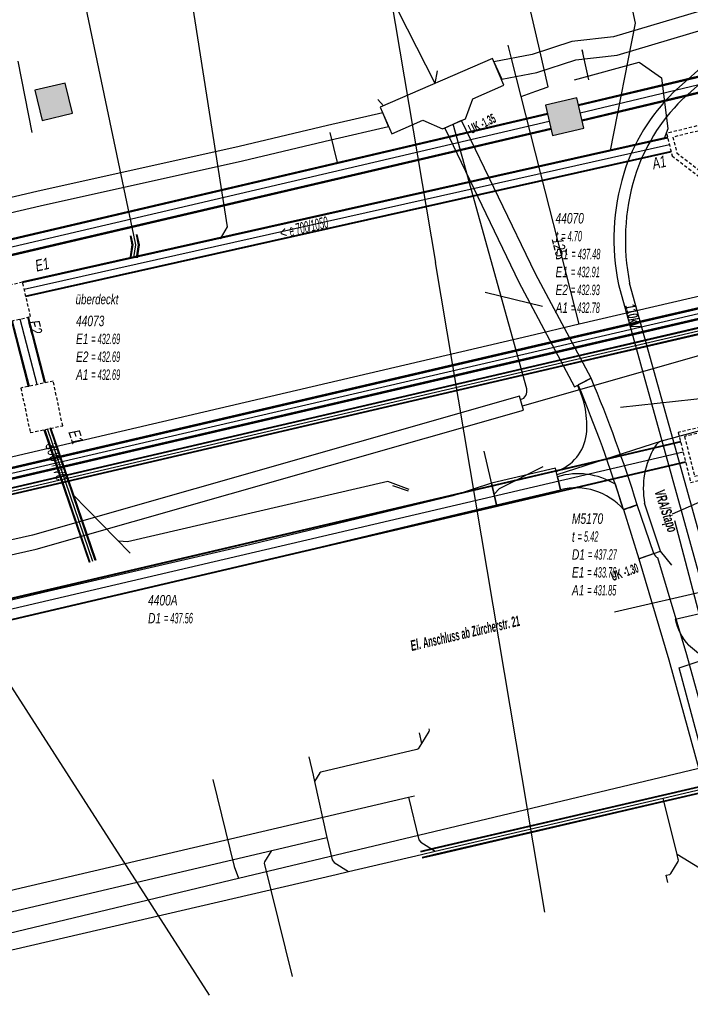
# Model space of a CAD drawing. Header units: metres. Extents: x 2695563 to 2696938, y 1260544 to 1262032.
# Tile 230 of 256: x 2696483 to 2696515, y 1261597 to 1261645. Entities that reach past the tile are written whole.
import ezdxf

# ---------------------------------------------------------------- set-up
doc = ezdxf.new("R2010")
doc.units = ezdxf.units.M
doc.linetypes.add('AUSGEZOGEN', pattern=[0])
doc.linetypes.add('STRICHLINIE2_S3', pattern=[0.25, 0.15, -0.1])
for name, color, linetype in [('AW_LK_ Haltung Text', 7, 'AUSGEZOGEN'), ('AW_LK_Ein-Auslauftext', 24, 'AUSGEZOGEN'), ('AW_LK_Haltung', 24, 'AUSGEZOGEN'), ('AW_LK_Normschacht Text', 24, 'AUSGEZOGEN'), ('AW_LK_Schacht Detaillinie', 24, 'AUSGEZOGEN'), ('AW_LK_Schacht Detailpolygon', 24, 'AUSGEZOGEN'), ('EW_Hoehenpunkt_Text', 7, 'AUSGEZOGEN'), ('EW_LK_Bauwerk_FL_Linie_Punkt', 1, 'AUSGEZOGEN'), ('EW_LK_Freitext_Text', 1, 'AUSGEZOGEN'), ('EW_LK_Trasseabs', 1, 'AUSGEZOGEN'), ('EW_LK_Trasseabs_Text', 1, 'AUSGEZOGEN'), ('EW_LK_Trasserand', 1, 'AUSGEZOGEN'), ('FM_LK_SW_BAUWERK', 94, 'AUSGEZOGEN'), ('FM_LK_SW_TRASSEKANTE', 94, 'AUSGEZOGEN'), ('GA_LK_Leitung', 32, 'AUSGEZOGEN'), ('TV_LK_LEITUNG', 92, 'AUSGEZOGEN'), ('WA_LK_Leitung', 171, 'AUSGEZOGEN'), ('WA_LK_Leitung_Text', 171, 'AUSGEZOGEN')]:
    doc.layers.add(name, color=color, linetype=linetype)
doc.styles.add('ARIAL', font='arial.ttf')
doc.styles.add('ARIALNARROW', font='ARIALN.TTF')
pattern_1 = [(0, (2708005, 1273150), (6075, 6075), [6075, -6075]), (90, (2708005, 1273150), (-6075, 6075), [6075, -6075])]

# ---------------------------------------------------------------- blocks, each defined once
blk = doc.blocks.new('COMPLEXOBJECT_1629')
at = {"layer": 'EW_LK_Trasserand', "color": 1, "linetype": 'AUSGEZOGEN', "transparency": 33554687}
for p, q in [((6507.841, 11622.994), (6507.986, 11622.37)), ((6511.017, 11621.413), (6510.627, 11622.63))]:
    blk.add_line(p, q, dxfattribs=at)
for centre, radius, start, end in [((6508.828, 11619.705), 3.434, 58.4054, 106.7071), ((6508.719, 11619.412), 3.047, 41.0445, 103.9098)]:
    blk.add_arc(centre, radius, start, end, dxfattribs=at)
blk = doc.blocks.new('COMPLEXOBJECT_1656')
at = {"layer": 'EW_LK_Trasserand', "color": 1, "linetype": 'AUSGEZOGEN', "transparency": 33554687}
blk.add_line((6509.455, 11627.751), (6508.835, 11627.42), dxfattribs=at)
for centre, radius, start, end in [((6448.059, 11601.955), 66.595, 17.19906, 22.78976), ((6447.555, 11601.767), 66.433, 17.19706, 22.71558), ((6509.028, 11627.911), 6.801, 287.012, 292.9123)]:
    blk.add_arc(centre, radius, start, end, dxfattribs=at)
blk = doc.blocks.new('COMPLEXOBJECT_1687')
at = {"layer": 'EW_LK_Trasserand', "color": 1, "linetype": 'AUSGEZOGEN', "transparency": 33554687}
for points in [[(6512.491, 11619.297), (6511.755, 11619.043), (6513.211, 11614.169), (6515.785, 11604.825), (6518.175, 11595.099), (6520.246, 11587.254), (6521.119, 11587.47)], [(6521.119, 11587.47), (6519.047, 11595.321), (6516.657, 11605.051), (6514.077, 11614.417), (6512.683, 11619.082)]]:
    blk.add_lwpolyline(points, dxfattribs=at)
blk.add_arc((6512.762, 11619.346), 0.276, 190.2314, 253.2998, dxfattribs=at)
blk = doc.blocks.new('COMPLEXOBJECT_1817')
at = {"layer": 'EW_LK_Trasserand', "color": 1, "linetype": 'AUSGEZOGEN', "transparency": 33554687}
for p, q in [((6516.863, 11644.607), (6513.42, 11641.514)), ((6513.84, 11641.165), (6517.193, 11644.177)), ((6510.774, 11632.262), (6514.946, 11617.251)), ((6515.459, 11617.424), (6511.317, 11632.323)), ((6516.972, 11612.127), (6517.404, 11612.451))]:
    blk.add_line(p, q, dxfattribs=at)
for centre, radius, start, end in [((6524.5, 11637.476), 10.449, 112.5823, 136.9657), ((6519.574, 11646.626), 1.041, 359.4143, 28.6052), ((6525.004, 11636.834), 10.721, 114.1673, 136.7685), ((6520.057, 11634.766), 9.465, 134.523, 162.5373), ((6520.174, 11634.728), 9.031, 134.5415, 162.5135), ((6521.489, 11634.431), 10.932, 163.1148, 191.4428), ((6521.581, 11634.399), 10.472, 163.1078, 191.4343), ((6532.271, 11621.139), 17.756, 192.6474, 210.4997), ((6532.564, 11621.247), 17.527, 192.599, 210.1231)]:
    blk.add_arc(centre, radius, start, end, dxfattribs=at)
blk = doc.blocks.new('COMPLEXOBJECT_1918')
at = {"layer": 'EW_LK_Trasseabs', "color": 1, "linetype": 'AUSGEZOGEN', "transparency": 33554687}
blk.add_line((6512.8, 11619.406), (6512.036, 11621.724), dxfattribs=at)
blk.add_arc((6515.887, 11622.425), 3.914, 149.1932, 190.3201, dxfattribs=at)
blk = doc.blocks.new('COMPLEXOBJECT_2018')
at = {"layer": 'EW_LK_Trasseabs', "color": 1, "linetype": 'AUSGEZOGEN', "transparency": 33554687}
for centre, radius, start, end in [((6504.891, 11625.47), 4.362, 354.3237, 26.2945), ((6507.073, 11625.308), 2.175, 288.9559, 352.8853)]:
    blk.add_arc(centre, radius, start, end, dxfattribs=at)
blk = doc.blocks.new('COMPLEXOBJECT_2056')
at = {"layer": 'EW_LK_Trasseabs', "color": 1, "linetype": 'AUSGEZOGEN', "transparency": 33554687}
blk.add_line((6506.35, 11627.231), (6502.799, 11639.987), dxfattribs=at)
blk.add_arc((6505.941, 11627.118), 0.424, 285.9596, 15.4086, dxfattribs=at)
blk = doc.blocks.new('COMPLEXOBJECT_2057')
at = {"layer": 'EW_LK_Trasseabs', "color": 1, "linetype": 'AUSGEZOGEN', "transparency": 33554687}
blk.add_line((6506.144, 11626.416), (6519.931, 11630.335), dxfattribs=at)
blk = doc.blocks.new('COMPLEXOBJECT_2681')
at = {"layer": 'EW_LK_Trasseabs', "color": 1, "linetype": 'AUSGEZOGEN', "transparency": 33554687}
blk.add_line((6517.212, 11612.307), (6514.154, 11614.87), dxfattribs=at)
blk.add_arc((6516.423, 11616.834), 3.001, 193.51, 220.8833, dxfattribs=at)

msp = doc.modelspace()

# ---------------------------------------------------------------- hatches: boundary and pattern name
at = {"layer": 'EW_LK_Bauwerk_FL_Linie_Punkt', "lineweight": 18, "transparency": 33554687}
h = msp.add_hatch(dxfattribs=at)
h.set_pattern_fill('MUSTER', color=1, scale=4050, style=0, pattern_type=2)
h.set_pattern_definition([(0, (2703955, 1269100), (4050, 4050), [4050, -4050]), (90, (2703955, 1269100), (-4050, 4050), [4050, -4050])])
h.paths.add_polyline_path([(2696500.811, 1261639.331), (2696502.316, 1261639.984), (2696503.257, 1261639.575), (2696504.374, 1261640.059), (2696504.717, 1261641.026), (2696506.223, 1261641.68), (2696505.666, 1261642.964), (2696500.253, 1261640.615)], flags=0)
at = {"layer": 'EW_LK_Trasserand', "lineweight": 18, "transparency": 33554687}
h = msp.add_hatch(dxfattribs=at)
h.set_pattern_fill('MUSTER', color=1, scale=6075, style=0, pattern_type=2)
h.set_pattern_definition(pattern_1)
h.paths.add_polyline_path([(2696521.458, 1261646.934), (2696521.326, 1261646.878), (2696521.195, 1261646.82), (2696521.064, 1261646.761), (2696520.935, 1261646.699), (2696520.806, 1261646.636), (2696520.678, 1261646.571), (2696520.551, 1261646.505), (2696520.425, 1261646.436), (2696520.3, 1261646.366), (2696520.175, 1261646.294), (2696520.052, 1261646.221), (2696519.93, 1261646.145), (2696519.809, 1261646.068), (2696519.689, 1261645.99), (2696519.57, 1261645.91), (2696519.452, 1261645.828), (2696519.336, 1261645.745), (2696519.22, 1261645.66), (2696519.106, 1261645.573), (2696518.993, 1261645.485), (2696518.881, 1261645.395), (2696518.77, 1261645.304), (2696518.661, 1261645.211), (2696518.552, 1261645.117), (2696518.446, 1261645.021), (2696518.34, 1261644.924), (2696518.236, 1261644.825), (2696518.133, 1261644.725), (2696518.032, 1261644.624), (2696517.932, 1261644.521), (2696517.833, 1261644.417), (2696514.39, 1261641.324), (2696514.284, 1261641.218), (2696514.18, 1261641.111), (2696514.078, 1261641.003), (2696513.978, 1261640.892), (2696513.879, 1261640.78), (2696513.782, 1261640.667), (2696513.687, 1261640.552), (2696513.594, 1261640.435), (2696513.502, 1261640.317), (2696513.412, 1261640.198), (2696513.325, 1261640.077), (2696513.239, 1261639.955), (2696513.155, 1261639.831), (2696513.073, 1261639.707), (2696512.993, 1261639.58), (2696512.915, 1261639.453), (2696512.839, 1261639.325), (2696512.765, 1261639.195), (2696512.694, 1261639.064), (2696512.624, 1261638.932), (2696512.556, 1261638.799), (2696512.491, 1261638.665), (2696512.427, 1261638.53), (2696512.366, 1261638.394), (2696512.307, 1261638.256), (2696512.25, 1261638.118), (2696512.195, 1261637.98), (2696512.142, 1261637.84), (2696512.092, 1261637.699), (2696512.044, 1261637.558), (2696511.998, 1261637.416), (2696511.949, 1261637.249), (2696511.902, 1261637.081), (2696511.858, 1261636.912), (2696511.817, 1261636.743), (2696511.778, 1261636.573), (2696511.742, 1261636.402), (2696511.709, 1261636.231), (2696511.679, 1261636.059), (2696511.651, 1261635.887), (2696511.626, 1261635.714), (2696511.604, 1261635.541), (2696511.585, 1261635.368), (2696511.568, 1261635.195), (2696511.555, 1261635.021), (2696511.544, 1261634.847), (2696511.535, 1261634.673), (2696511.53, 1261634.498), (2696511.527, 1261634.324), (2696511.527, 1261634.15), (2696511.53, 1261633.975), (2696511.536, 1261633.801), (2696511.544, 1261633.627), (2696511.555, 1261633.453), (2696511.569, 1261633.279), (2696511.586, 1261633.106), (2696511.605, 1261632.932), (2696511.628, 1261632.759), (2696511.653, 1261632.587), (2696511.68, 1261632.415), (2696511.711, 1261632.243), (2696511.744, 1261632.072), (2696515.916, 1261617.061), (2696515.956, 1261616.887), (2696515.998, 1261616.714), (2696516.041, 1261616.54), (2696516.086, 1261616.368), (2696516.133, 1261616.196), (2696516.182, 1261616.024), (2696516.232, 1261615.853), (2696516.284, 1261615.682), (2696516.338, 1261615.512), (2696516.394, 1261615.342), (2696516.451, 1261615.173), (2696516.51, 1261615.005), (2696516.57, 1261614.837), (2696516.632, 1261614.67), (2696516.696, 1261614.503), (2696516.762, 1261614.337), (2696516.829, 1261614.172), (2696516.898, 1261614.007), (2696516.969, 1261613.843), (2696517.041, 1261613.68), (2696517.115, 1261613.518), (2696517.19, 1261613.356), (2696517.268, 1261613.195), (2696517.346, 1261613.035), (2696517.427, 1261612.875), (2696517.509, 1261612.717), (2696517.592, 1261612.559), (2696517.677, 1261612.402), (2696517.764, 1261612.246), (2696517.852, 1261612.091), (2696517.942, 1261611.937), (2696518.374, 1261612.261), (2696518.288, 1261612.411), (2696518.203, 1261612.562), (2696518.12, 1261612.714), (2696518.039, 1261612.866), (2696517.959, 1261613.019), (2696517.88, 1261613.173), (2696517.803, 1261613.328), (2696517.728, 1261613.484), (2696517.654, 1261613.64), (2696517.581, 1261613.797), (2696517.51, 1261613.955), (2696517.441, 1261614.113), (2696517.373, 1261614.272), (2696517.307, 1261614.432), (2696517.243, 1261614.593), (2696517.18, 1261614.754), (2696517.118, 1261614.915), (2696517.059, 1261615.078), (2696517, 1261615.24), (2696516.944, 1261615.404), (2696516.889, 1261615.568), (2696516.835, 1261615.732), (2696516.784, 1261615.897), (2696516.734, 1261616.063), (2696516.685, 1261616.229), (2696516.638, 1261616.395), (2696516.593, 1261616.562), (2696516.55, 1261616.729), (2696516.508, 1261616.897), (2696516.468, 1261617.065), (2696516.429, 1261617.234), (2696512.287, 1261632.133), (2696512.255, 1261632.297), (2696512.226, 1261632.461), (2696512.199, 1261632.626), (2696512.176, 1261632.792), (2696512.154, 1261632.957), (2696512.136, 1261633.123), (2696512.12, 1261633.289), (2696512.106, 1261633.456), (2696512.096, 1261633.623), (2696512.088, 1261633.789), (2696512.082, 1261633.956), (2696512.08, 1261634.123), (2696512.079, 1261634.29), (2696512.082, 1261634.457), (2696512.087, 1261634.624), (2696512.095, 1261634.791), (2696512.106, 1261634.958), (2696512.119, 1261635.124), (2696512.135, 1261635.29), (2696512.154, 1261635.456), (2696512.175, 1261635.622), (2696512.199, 1261635.787), (2696512.225, 1261635.952), (2696512.254, 1261636.117), (2696512.286, 1261636.281), (2696512.32, 1261636.444), (2696512.357, 1261636.607), (2696512.397, 1261636.769), (2696512.439, 1261636.931), (2696512.484, 1261637.092), (2696512.531, 1261637.252), (2696512.575, 1261637.387), (2696512.621, 1261637.522), (2696512.669, 1261637.656), (2696512.719, 1261637.789), (2696512.771, 1261637.921), (2696512.825, 1261638.053), (2696512.882, 1261638.183), (2696512.94, 1261638.313), (2696513.001, 1261638.442), (2696513.063, 1261638.569), (2696513.128, 1261638.696), (2696513.194, 1261638.822), (2696513.263, 1261638.946), (2696513.333, 1261639.07), (2696513.405, 1261639.192), (2696513.48, 1261639.314), (2696513.556, 1261639.434), (2696513.634, 1261639.553), (2696513.714, 1261639.67), (2696513.795, 1261639.787), (2696513.879, 1261639.902), (2696513.964, 1261640.016), (2696514.051, 1261640.128), (2696514.14, 1261640.239), (2696514.231, 1261640.349), (2696514.323, 1261640.457), (2696514.417, 1261640.563), (2696514.513, 1261640.669), (2696514.61, 1261640.772), (2696514.709, 1261640.874), (2696514.81, 1261640.975), (2696518.163, 1261643.987), (2696518.257, 1261644.086), (2696518.352, 1261644.183), (2696518.449, 1261644.28), (2696518.547, 1261644.375), (2696518.646, 1261644.469), (2696518.746, 1261644.561), (2696518.847, 1261644.653), (2696518.95, 1261644.743), (2696519.053, 1261644.831), (2696519.158, 1261644.919), (2696519.264, 1261645.005), (2696519.371, 1261645.09), (2696519.479, 1261645.173), (2696519.588, 1261645.255), (2696519.698, 1261645.336), (2696519.809, 1261645.415), (2696519.921, 1261645.492), (2696520.034, 1261645.569), (2696520.148, 1261645.644), (2696520.263, 1261645.717), (2696520.379, 1261645.789), (2696520.496, 1261645.859), (2696520.614, 1261645.928), (2696520.732, 1261645.996), (2696520.852, 1261646.062), (2696520.972, 1261646.126), (2696521.093, 1261646.189), (2696521.215, 1261646.25), (2696521.338, 1261646.31), (2696521.461, 1261646.368), (2696521.585, 1261646.425), (2696521.585, 1261646.442), (2696521.585, 1261646.459), (2696521.584, 1261646.476), (2696521.583, 1261646.493), (2696521.582, 1261646.51), (2696521.581, 1261646.528), (2696521.579, 1261646.545), (2696521.577, 1261646.562), (2696521.575, 1261646.579), (2696521.573, 1261646.595), (2696521.57, 1261646.612), (2696521.567, 1261646.629), (2696521.564, 1261646.646), (2696521.56, 1261646.663), (2696521.556, 1261646.679), (2696521.552, 1261646.696), (2696521.548, 1261646.712), (2696521.543, 1261646.729), (2696521.538, 1261646.745), (2696521.533, 1261646.762), (2696521.527, 1261646.778), (2696521.521, 1261646.794), (2696521.515, 1261646.81), (2696521.509, 1261646.826), (2696521.503, 1261646.842), (2696521.496, 1261646.857), (2696521.489, 1261646.873), (2696521.481, 1261646.888), (2696521.474, 1261646.904), (2696521.466, 1261646.919)], flags=0)
h = msp.add_hatch(dxfattribs=at)
h.set_pattern_fill('MUSTER', color=1, scale=6075, style=0, pattern_type=2)
h.set_pattern_definition(pattern_1)
h.paths.add_polyline_path([(2696515.939, 1261644.39), (2696515.665, 1261645.248), (2696511.507, 1261644.01), (2696509.501, 1261643.78), (2696507.58, 1261643.161), (2696505.739, 1261642.8), (2696506.115, 1261641.963), (2696507.803, 1261642.288), (2696509.692, 1261642.896), (2696511.689, 1261643.125)], flags=0)
h = msp.add_hatch(dxfattribs=at)
h.set_pattern_fill('MUSTER', color=1, scale=6075, style=0, pattern_type=2)
h.set_pattern_definition(pattern_1)
h.paths.add_polyline_path([(2696500.372, 1261640.342), (2696497.712, 1261639.731), (2696493.447, 1261638.716), (2696483.686, 1261636.544), (2696473.923, 1261634.269), (2696466.7, 1261632.585), (2696464.206, 1261632.004), (2696456.833, 1261630.286), (2696452.841, 1261629.355), (2696451.055, 1261628.939), (2696451.214, 1261628.257), (2696453.006, 1261628.675), (2696456.981, 1261629.601), (2696464.366, 1261631.322), (2696467.085, 1261631.956), (2696474.128, 1261633.598), (2696483.842, 1261635.861), (2696493.604, 1261638.034), (2696497.871, 1261639.049), (2696500.655, 1261639.689)], flags=0)
h = msp.add_hatch(dxfattribs=at)
h.set_pattern_fill('MUSTER', color=1, scale=6075, style=0, pattern_type=2)
h.set_pattern_definition(pattern_1)
h.paths.add_polyline_path([(2696510.425, 1261627.561), (2696507.747, 1261632.589), (2696504.181, 1261639.978), (2696503.364, 1261639.602), (2696506.944, 1261632.182), (2696509.631, 1261627.138)], flags=0)
h = msp.add_hatch(dxfattribs=at)
h.set_pattern_fill('MUSTER', color=1, scale=6075, style=0, pattern_type=2)
h.set_pattern_definition(pattern_1)
h.paths.add_polyline_path([(2696512.646, 1261621.457), (2696512.584, 1261621.657), (2696512.521, 1261621.857), (2696512.457, 1261622.057), (2696512.393, 1261622.256), (2696512.328, 1261622.456), (2696512.263, 1261622.655), (2696512.197, 1261622.854), (2696512.13, 1261623.053), (2696512.063, 1261623.251), (2696511.995, 1261623.449), (2696511.926, 1261623.647), (2696511.857, 1261623.845), (2696511.787, 1261624.043), (2696511.717, 1261624.24), (2696511.646, 1261624.438), (2696511.574, 1261624.635), (2696511.502, 1261624.831), (2696511.429, 1261625.028), (2696511.355, 1261625.224), (2696511.281, 1261625.42), (2696511.206, 1261625.616), (2696511.131, 1261625.812), (2696511.055, 1261626.007), (2696510.978, 1261626.202), (2696510.901, 1261626.397), (2696510.823, 1261626.592), (2696510.745, 1261626.786), (2696510.666, 1261626.98), (2696510.586, 1261627.174), (2696510.506, 1261627.368), (2696510.425, 1261627.561), (2696509.805, 1261627.23), (2696509.884, 1261627.039), (2696509.963, 1261626.849), (2696510.041, 1261626.658), (2696510.119, 1261626.466), (2696510.196, 1261626.275), (2696510.273, 1261626.083), (2696510.348, 1261625.891), (2696510.424, 1261625.699), (2696510.498, 1261625.507), (2696510.572, 1261625.314), (2696510.646, 1261625.121), (2696510.719, 1261624.928), (2696510.791, 1261624.735), (2696510.863, 1261624.541), (2696510.934, 1261624.347), (2696511.004, 1261624.153), (2696511.074, 1261623.959), (2696511.143, 1261623.765), (2696511.212, 1261623.57), (2696511.28, 1261623.375), (2696511.347, 1261623.18), (2696511.414, 1261622.985), (2696511.48, 1261622.789), (2696511.546, 1261622.593), (2696511.611, 1261622.398), (2696511.675, 1261622.201), (2696511.739, 1261622.005), (2696511.802, 1261621.809), (2696511.865, 1261621.612), (2696511.927, 1261621.415), (2696511.988, 1261621.218), (2696512.01, 1261621.225), (2696512.031, 1261621.231), (2696512.053, 1261621.238), (2696512.074, 1261621.245), (2696512.096, 1261621.252), (2696512.117, 1261621.259), (2696512.139, 1261621.266), (2696512.16, 1261621.273), (2696512.182, 1261621.28), (2696512.203, 1261621.288), (2696512.224, 1261621.295), (2696512.246, 1261621.302), (2696512.267, 1261621.31), (2696512.288, 1261621.318), (2696512.309, 1261621.325), (2696512.331, 1261621.333), (2696512.352, 1261621.341), (2696512.373, 1261621.349), (2696512.394, 1261621.356), (2696512.415, 1261621.364), (2696512.436, 1261621.373), (2696512.458, 1261621.381), (2696512.479, 1261621.389), (2696512.5, 1261621.397), (2696512.521, 1261621.405), (2696512.542, 1261621.414), (2696512.563, 1261621.422), (2696512.583, 1261621.431), (2696512.604, 1261621.44), (2696512.625, 1261621.448)], flags=0)
h = msp.add_hatch(dxfattribs=at)
h.set_pattern_fill('MUSTER', color=1, scale=6075, style=0, pattern_type=2)
h.set_pattern_definition(pattern_1)
h.paths.add_polyline_path([(2696473.231, 1261616.967), (2696483.652, 1261619.307), (2696507.172, 1261626.014), (2696506.98, 1261626.687), (2696483.479, 1261619.986), (2696473.078, 1261617.65)], flags=0)
h = msp.add_hatch(dxfattribs=at)
h.set_pattern_fill('MUSTER', color=1, scale=6075, style=0, pattern_type=2)
h.set_pattern_definition(pattern_1)
h.paths.add_polyline_path([(2696505.865, 1261621.454), (2696508.956, 1261622.18), (2696508.712, 1261623.222), (2696505.621, 1261622.496)], flags=0)
h = msp.add_hatch(dxfattribs=at)
h.set_pattern_fill('MUSTER', color=1, scale=6075, style=0, pattern_type=2)
h.set_pattern_definition(pattern_1)
h.paths.add_polyline_path([(2696511.597, 1261622.44), (2696511.517, 1261622.488), (2696511.435, 1261622.533), (2696511.353, 1261622.577), (2696511.269, 1261622.618), (2696511.184, 1261622.657), (2696511.098, 1261622.693), (2696511.011, 1261622.728), (2696510.923, 1261622.759), (2696510.835, 1261622.789), (2696510.745, 1261622.816), (2696510.655, 1261622.84), (2696510.564, 1261622.862), (2696510.473, 1261622.882), (2696510.381, 1261622.899), (2696510.289, 1261622.914), (2696510.197, 1261622.926), (2696510.104, 1261622.935), (2696510.011, 1261622.942), (2696509.917, 1261622.947), (2696509.824, 1261622.949), (2696509.731, 1261622.948), (2696509.637, 1261622.945), (2696509.544, 1261622.94), (2696509.451, 1261622.931), (2696509.358, 1261622.921), (2696509.266, 1261622.907), (2696509.174, 1261622.892), (2696509.082, 1261622.874), (2696508.991, 1261622.853), (2696508.901, 1261622.83), (2696508.811, 1261622.804), (2696508.956, 1261622.18), (2696509.061, 1261622.204), (2696509.167, 1261622.224), (2696509.274, 1261622.241), (2696509.381, 1261622.254), (2696509.488, 1261622.263), (2696509.596, 1261622.268), (2696509.704, 1261622.269), (2696509.812, 1261622.267), (2696509.919, 1261622.261), (2696510.027, 1261622.251), (2696510.134, 1261622.237), (2696510.24, 1261622.219), (2696510.346, 1261622.198), (2696510.451, 1261622.173), (2696510.555, 1261622.144), (2696510.657, 1261622.111), (2696510.759, 1261622.075), (2696510.859, 1261622.036), (2696510.958, 1261621.992), (2696511.055, 1261621.946), (2696511.151, 1261621.896), (2696511.245, 1261621.842), (2696511.336, 1261621.785), (2696511.426, 1261621.726), (2696511.514, 1261621.662), (2696511.599, 1261621.596), (2696511.682, 1261621.527), (2696511.762, 1261621.455), (2696511.84, 1261621.381), (2696511.915, 1261621.303), (2696511.987, 1261621.223)], flags=0)
h = msp.add_hatch(dxfattribs=at)
h.set_pattern_fill('MUSTER', color=1, scale=6075, style=0, pattern_type=2)
h.set_pattern_definition(pattern_1)
h.paths.add_polyline_path([(2696505.621, 1261622.496), (2696503.751, 1261621.883), (2696494.03, 1261619.541), (2696484.289, 1261617.283), (2696474.558, 1261614.975), (2696474.764, 1261614.099), (2696484.494, 1261616.406), (2696494.237, 1261618.665), (2696503.959, 1261621.007), (2696505.865, 1261621.454)], flags=0)
h = msp.add_hatch(dxfattribs=at)
h.set_pattern_fill('MUSTER', color=1, scale=6075, style=0, pattern_type=2)
h.set_pattern_definition(pattern_1)
h.paths.add_polyline_path([(2696513.445, 1261619.103), (2696512.648, 1261621.452), (2696511.987, 1261621.223), (2696512.725, 1261618.853)], flags=0)
h = msp.add_hatch(dxfattribs=at)
h.set_pattern_fill('MUSTER', color=1, scale=6075, style=0, pattern_type=2)
h.set_pattern_definition(pattern_1)
h.paths.add_polyline_path([(2696522.089, 1261587.28), (2696520.017, 1261595.131), (2696517.627, 1261604.861), (2696515.047, 1261614.227), (2696513.653, 1261618.892), (2696513.644, 1261618.895), (2696513.634, 1261618.898), (2696513.625, 1261618.902), (2696513.616, 1261618.906), (2696513.608, 1261618.91), (2696513.599, 1261618.915), (2696513.591, 1261618.92), (2696513.582, 1261618.925), (2696513.574, 1261618.93), (2696513.566, 1261618.936), (2696513.558, 1261618.942), (2696513.551, 1261618.948), (2696513.544, 1261618.955), (2696513.537, 1261618.962), (2696513.53, 1261618.969), (2696513.523, 1261618.976), (2696513.517, 1261618.984), (2696513.511, 1261618.991), (2696513.505, 1261618.999), (2696513.5, 1261619.007), (2696513.495, 1261619.016), (2696513.49, 1261619.024), (2696513.486, 1261619.033), (2696513.481, 1261619.042), (2696513.477, 1261619.051), (2696513.474, 1261619.06), (2696513.471, 1261619.069), (2696513.468, 1261619.078), (2696513.465, 1261619.088), (2696513.463, 1261619.097), (2696513.461, 1261619.107), (2696512.725, 1261618.853), (2696514.181, 1261613.979), (2696516.755, 1261604.635), (2696519.145, 1261594.909), (2696521.216, 1261587.064)], flags=0)
at = {"layer": 'FM_LK_SW_BAUWERK', "transparency": 33554687}
for points in [[(2696483.944, 1261639.97), (2696485.402, 1261640.32), (2696485.051, 1261641.779), (2696483.593, 1261641.428)], [(2696510.076, 1261639.601), (2696509.733, 1261641.072), (2696508.223, 1261640.719), (2696508.566, 1261639.249)]]:
    msp.add_hatch(color=7, dxfattribs=at).paths.add_polyline_path(points)

# ---------------------------------------------------------------- linework, layer by layer
at = {"layer": 'AW_LK_Haltung', "color": 24, "linetype": 'AUSGEZOGEN', "transparency": 33554687}
for p, q in [((2696512.56, 1261644.66), (2696511.339, 1261638.533)), ((2696483.47, 1261639.4), (2696482.79, 1261642.84)), ((2696511.85, 1261626.16), (2696516.26, 1261626.64)), ((2696501.626, 1261622.112), (2696500.867, 1261622.368)), ((2696514.358, 1261621.019), (2696516.932, 1261622.14)), ((2696488.197, 1261619.124), (2696485.425, 1261621.944)), ((2696515.939, 1261615.041), (2696514.469, 1261620.672)), ((2696511.552, 1261616.296), (2696517.88, 1261617.741)), ((2696493.424, 1261603.453), (2696521.983, 1261610.278)), ((2696502.126, 1261610.464), (2696502.24, 1261609.951)), ((2696496.816, 1261609.3), (2696497.012, 1261608.414)), ((2696471.221, 1261597.377), (2696498.13, 1261603.641))]:
    msp.add_line(p, q, dxfattribs=at)
at = {"layer": 'AW_LK_Haltung', "linetype": 'AUSGEZOGEN', "transparency": 33554687}
for p, q in [((2696514.123, 1261639.167), (2696482.994, 1261632.194)), ((2696514.127, 1261639.148), (2696482.998, 1261632.175)), ((2696514.132, 1261639.128), (2696483.003, 1261632.155)), ((2696514.276, 1261638.484), (2696483.147, 1261631.511)), ((2696514.281, 1261638.464), (2696483.152, 1261631.491)), ((2696514.285, 1261638.445), (2696483.156, 1261631.472)), ((2696488.479, 1261634.474), (2696488.581, 1261633.986)), ((2696488.499, 1261634.478), (2696488.601, 1261633.987)), ((2696488.518, 1261634.482), (2696488.622, 1261633.987)), ((2696488.186, 1261634.412), (2696488.276, 1261633.979)), ((2696488.276, 1261633.979), (2696488.186, 1261633.405)), ((2696488.205, 1261634.416), (2696488.297, 1261633.979)), ((2696488.297, 1261633.979), (2696488.206, 1261633.402)), ((2696488.225, 1261634.42), (2696488.317, 1261633.98)), ((2696488.317, 1261633.98), (2696488.225, 1261633.399)), ((2696488.581, 1261633.986), (2696488.483, 1261633.359)), ((2696488.601, 1261633.987), (2696488.502, 1261633.356)), ((2696488.622, 1261633.987), (2696488.522, 1261633.353)), ((2696483.292, 1261627.142), (2696482.477, 1261630.294)), ((2696483.312, 1261627.147), (2696482.497, 1261630.299)), ((2696483.332, 1261627.152), (2696482.517, 1261630.304)), ((2696484.066, 1261627.342), (2696483.251, 1261630.494)), ((2696484.086, 1261627.347), (2696483.271, 1261630.499)), ((2696484.106, 1261627.352), (2696483.291, 1261630.504)), ((2696486.227, 1261618.665), (2696484.05, 1261625.051)), ((2696486.246, 1261618.672), (2696484.069, 1261625.058)), ((2696486.265, 1261618.678), (2696484.088, 1261625.064)), ((2696486.511, 1261618.762), (2696484.334, 1261625.148)), ((2696486.53, 1261618.768), (2696484.353, 1261625.154)), ((2696486.549, 1261618.775), (2696484.372, 1261625.161)), ((2696514.748, 1261624.502), (2696409.745, 1261599.946)), ((2696514.752, 1261624.483), (2696409.749, 1261599.927)), ((2696514.757, 1261624.463), (2696409.754, 1261599.907)), ((2696514.975, 1261623.529), (2696409.972, 1261598.973)), ((2696514.98, 1261623.509), (2696409.977, 1261598.953)), ((2696514.984, 1261623.49), (2696409.981, 1261598.934)), ((2696513.866, 1261607.477), (2696519.908, 1261608.883)), ((2696513.871, 1261607.458), (2696519.912, 1261608.864)), ((2696513.875, 1261607.439), (2696519.916, 1261608.845)), ((2696513.935, 1261607.185), (2696519.976, 1261608.591)), ((2696513.939, 1261607.166), (2696519.98, 1261608.572)), ((2696513.943, 1261607.147), (2696519.984, 1261608.553)), ((2696502.864, 1261604.917), (2696513.866, 1261607.477)), ((2696502.869, 1261604.898), (2696513.871, 1261607.458)), ((2696502.873, 1261604.879), (2696513.875, 1261607.439)), ((2696502.933, 1261604.625), (2696513.934, 1261607.185)), ((2696502.937, 1261604.606), (2696513.939, 1261607.166)), ((2696502.942, 1261604.587), (2696513.943, 1261607.147)), ((2696502.205, 1261604.763), (2696502.864, 1261604.917)), ((2696502.21, 1261604.744), (2696502.869, 1261604.898)), ((2696502.214, 1261604.725), (2696502.873, 1261604.879)), ((2696502.274, 1261604.471), (2696502.933, 1261604.625)), ((2696502.278, 1261604.452), (2696502.937, 1261604.606)), ((2696502.283, 1261604.433), (2696502.942, 1261604.587))]:
    msp.add_line(p, q, dxfattribs=at)
at = {"layer": 'AW_LK_Haltung', "color": 255, "transparency": 33554687}
for p, q in [((2696514.204, 1261638.806), (2696483.075, 1261631.833)), ((2696488.352, 1261634.447), (2696488.449, 1261633.983)), ((2696488.449, 1261633.983), (2696488.354, 1261633.379)), ((2696483.699, 1261627.247), (2696482.884, 1261630.399)), ((2696486.388, 1261618.72), (2696484.211, 1261625.106)), ((2696514.866, 1261623.996), (2696409.863, 1261599.44)), ((2696513.905, 1261607.312), (2696519.946, 1261608.718)), ((2696502.903, 1261604.752), (2696513.905, 1261607.312)), ((2696502.244, 1261604.598), (2696502.903, 1261604.752))]:
    msp.add_line(p, q, dxfattribs=at)
at = {"layer": 'AW_LK_Haltung', "color": 24, "linetype": 'AUSGEZOGEN', "transparency": 33554687}
for points in [[(2696510.218, 1261654.971), (2696511.44, 1261649.81), (2696512.56, 1261644.66)], [(2696484.112, 1261653.966), (2696484.837, 1261651.225), (2696488.352, 1261634.447)], [(2696492.555, 1261634.268), (2696492.89, 1261634.849), (2696491.017, 1261646.741)], [(2696509.628, 1261641.942), (2696512.739, 1261642.79), (2696513.817, 1261642.023), (2696514.128, 1261639.575), (2696513.958, 1261639.108)], [(2696501.644, 1261622.184), (2696500.629, 1261622.575), (2696488.066, 1261619.665), (2696487.641, 1261619.704)], [(2696502.598, 1261610.653), (2696502.613, 1261610.584), (2696502.602, 1261610.519), (2696502.24, 1261609.951), (2696502.078, 1261609.697), (2696502.026, 1261609.66), (2696497.391, 1261608.569), (2696497.339, 1261608.532), (2696497.077, 1261608.121)], [(2696497.012, 1261608.414), (2696497.077, 1261608.121), (2696497.679, 1261605.42)], [(2696492.178, 1261608.215), (2696493.215, 1261604.021), (2696493.424, 1261603.453)], [(2696501.611, 1261607.36), (2696502.118, 1261605.307), (2696502.207, 1261605.185), (2696502.903, 1261604.752)], [(2696514.627, 1261604.367), (2696514.572, 1261604.591), (2696513.905, 1261607.312)], [(2696480.573, 1261601.393), (2696480.865, 1261601.462), (2696495.021, 1261604.793), (2696497.686, 1261605.422)], [(2696497.679, 1261605.42), (2696497.94, 1261604.338), (2696498.028, 1261604.216), (2696498.729, 1261603.78)], [(2696496.023, 1261598.718), (2696494.674, 1261604.176), (2696494.685, 1261604.251), (2696495.021, 1261604.793)], [(2696498.13, 1261603.641), (2696498.729, 1261603.78), (2696502.244, 1261604.598)], [(2696517.318, 1261595.771), (2696517.675, 1261595.86), (2696516.057, 1261602.408), (2696515.692, 1261603.885), (2696515.653, 1261603.936), (2696514.572, 1261604.591)], [(2696514.134, 1261603.25), (2696514.049, 1261603.594), (2696514.219, 1261603.636), (2696514.272, 1261603.674), (2696514.627, 1261604.264), (2696514.637, 1261604.328), (2696514.627, 1261604.367)], [(2696469.887, 1261597.652), (2696470.4, 1261597.954), (2696493.424, 1261603.453)]]:
    msp.add_lwpolyline(points, dxfattribs=at)
at = {"layer": 'AW_LK_Schacht Detaillinie', "color": 24, "linetype": 'AUSGEZOGEN', "transparency": 33554687}
msp.add_lwpolyline([(2696458.314, 1261597.252), (2696480.107, 1261602.34), (2696501.611, 1261607.36), (2696501.901, 1261607.428)], dxfattribs=at)
at = {"layer": 'AW_LK_Schacht Detailpolygon', "color": 24, "linetype": 'STRICHLINIE2_S3', "transparency": 33554687}
for points in [[(2696514.07, 1261639.354), (2696514.336, 1261638.266), (2696516.046, 1261636.954), (2696517.163, 1261637.227), (2696516.499, 1261639.947), (2696514.07, 1261639.354)], [(2696514.372, 1261639.17), (2696514.558, 1261638.411), (2696516.103, 1261637.225), (2696516.861, 1261637.411), (2696516.315, 1261639.645), (2696514.372, 1261639.17)], [(2696481.538, 1261631.847), (2696481.675, 1261631.158), (2696481.992, 1261631.229), (2696482.214, 1261630.254), (2696483.384, 1261630.52), (2696483.163, 1261631.495), (2696483.004, 1261632.178), (2696481.538, 1261631.847)], [(2696482.917, 1261627.081), (2696483.371, 1261624.929), (2696484.937, 1261625.259), (2696484.482, 1261627.412), (2696482.917, 1261627.081)], [(2696514.627, 1261624.944), (2696515.227, 1261622.531), (2696517.969, 1261623.153), (2696517.413, 1261625.581), (2696514.627, 1261624.944)], [(2696514.935, 1261624.745), (2696515.413, 1261622.835), (2696517.677, 1261623.339), (2696517.226, 1261625.284), (2696514.935, 1261624.745)]]:
    msp.add_lwpolyline(points, close=True, dxfattribs=at)
at = {"layer": 'EW_LK_Bauwerk_FL_Linie_Punkt', "color": 1, "linetype": 'AUSGEZOGEN', "transparency": 33554687}
for p, q in [((2696508.189, 1261601.813), (2696502.92, 1261633.122)), ((2696492.024, 1261597.825), (2696474.94, 1261624.384))]:
    msp.add_line(p, q, dxfattribs=at)
msp.add_lwpolyline([(2696500.811, 1261639.331), (2696502.316, 1261639.984), (2696503.257, 1261639.575), (2696504.374, 1261640.059), (2696504.717, 1261641.026), (2696506.223, 1261641.68), (2696505.666, 1261642.964), (2696500.253, 1261640.615), (2696500.811, 1261639.331)], close=True, dxfattribs=at)
at = {"layer": 'EW_LK_Trasseabs', "color": 1, "linetype": 'AUSGEZOGEN', "transparency": 33554687}
for p, q in [((2696499.598, 1261652.859), (2696502.92, 1261633.122)), ((2696510.318, 1261641.937), (2696510.003, 1261643.384)), ((2696510.046, 1261643.202), (2696510.003, 1261643.384)), ((2696502.899, 1261641.763), (2696503.012, 1261642.375)), ((2696500.407, 1261640.682), (2696500.138, 1261640.984)), ((2696498.194, 1261637.951), (2696497.847, 1261639.403)), ((2696508.082, 1261631.003), (2696505.318, 1261631.689)), ((2696508.784, 1261622.919), (2696513.838, 1261624.539)), ((2696505.747, 1261621.959), (2696505.268, 1261624.03)), ((2696506.011, 1261622.244), (2696508.111, 1261623.301)), ((2696505.747, 1261621.959), (2696506.011, 1261622.244)), ((2696513.131, 1261618.993), (2696513.77, 1261619.216)), ((2696514.315, 1261618.547), (2696513.77, 1261619.216)), ((2696514.475, 1261615.943), (2696527.028, 1261618.858))]:
    msp.add_line(p, q, dxfattribs=at)
for points in [[(2696502.899, 1261641.763), (2696498.458, 1261650.507), (2696498.247, 1261651.122), (2696497.951, 1261652.46)], [(2696513.838, 1261624.539), (2696516.754, 1261625.318), (2696526.332, 1261627.427)]]:
    msp.add_lwpolyline(points, dxfattribs=at)
msp.add_arc((2696514.082, 1261623.912), 0.673, 111.3071, 150.8515, dxfattribs=at)
at = {"layer": 'EW_LK_Trasserand', "color": 1, "linetype": 'AUSGEZOGEN', "transparency": 33554687}
for points in [[(2696515.939, 1261644.39), (2696515.665, 1261645.248), (2696511.507, 1261644.01), (2696509.501, 1261643.78), (2696507.58, 1261643.161), (2696505.739, 1261642.8), (2696506.115, 1261641.963), (2696507.803, 1261642.288), (2696509.692, 1261642.896), (2696511.689, 1261643.125), (2696515.939, 1261644.39)], [(2696500.372, 1261640.342), (2696497.712, 1261639.731), (2696493.447, 1261638.716), (2696483.686, 1261636.544), (2696473.923, 1261634.269), (2696466.7, 1261632.585), (2696464.206, 1261632.004), (2696456.833, 1261630.286), (2696452.841, 1261629.355), (2696451.055, 1261628.939), (2696451.214, 1261628.257), (2696453.006, 1261628.675), (2696456.981, 1261629.601), (2696464.366, 1261631.322), (2696467.085, 1261631.956), (2696474.128, 1261633.598), (2696483.842, 1261635.861), (2696493.604, 1261638.034), (2696497.871, 1261639.049), (2696500.655, 1261639.689), (2696500.372, 1261640.342)], [(2696510.425, 1261627.561), (2696507.747, 1261632.589), (2696504.181, 1261639.978), (2696503.364, 1261639.602), (2696506.944, 1261632.182), (2696509.631, 1261627.138), (2696510.425, 1261627.561)], [(2696473.231, 1261616.967), (2696483.652, 1261619.307), (2696507.172, 1261626.014), (2696506.98, 1261626.687), (2696483.479, 1261619.986), (2696473.078, 1261617.65), (2696473.231, 1261616.967)], [(2696505.865, 1261621.454), (2696508.956, 1261622.18), (2696508.712, 1261623.222), (2696505.621, 1261622.496), (2696505.865, 1261621.454)], [(2696505.621, 1261622.496), (2696503.751, 1261621.883), (2696494.03, 1261619.541), (2696484.289, 1261617.283), (2696474.558, 1261614.975), (2696474.764, 1261614.099), (2696484.494, 1261616.406), (2696494.237, 1261618.665), (2696503.959, 1261621.007), (2696505.865, 1261621.454), (2696505.621, 1261622.496)], [(2696513.445, 1261619.103), (2696512.648, 1261621.452), (2696511.987, 1261621.223), (2696512.725, 1261618.853), (2696513.445, 1261619.103)]]:
    msp.add_lwpolyline(points, close=True, dxfattribs=at)
at = {"layer": 'FM_LK_SW_BAUWERK', "color": 94, "transparency": 33554687}
for points in [[(2696483.944, 1261639.97), (2696485.402, 1261640.32), (2696485.051, 1261641.779), (2696483.593, 1261641.428), (2696483.944, 1261639.97)], [(2696510.076, 1261639.601), (2696509.733, 1261641.072), (2696508.223, 1261640.719), (2696508.566, 1261639.249), (2696510.076, 1261639.601)]]:
    msp.add_lwpolyline(points, close=True, dxfattribs=at)
at = {"layer": 'FM_LK_SW_TRASSEKANTE', "linetype": 'AUSGEZOGEN', "transparency": 33554687}
for p, q in [((2696547.784, 1261649.758), (2696509.812, 1261640.725)), ((2696547.79, 1261649.733), (2696509.818, 1261640.7)), ((2696547.796, 1261649.708), (2696509.824, 1261640.675)), ((2696547.958, 1261649.028), (2696509.986, 1261639.995)), ((2696547.964, 1261649.003), (2696509.992, 1261639.97)), ((2696547.97, 1261648.978), (2696509.998, 1261639.945)), ((2696508.317, 1261640.316), (2696420.251, 1261619.743)), ((2696508.323, 1261640.291), (2696420.257, 1261619.718)), ((2696508.328, 1261640.266), (2696420.262, 1261619.693)), ((2696508.488, 1261639.586), (2696420.422, 1261619.013)), ((2696508.493, 1261639.561), (2696420.427, 1261618.988)), ((2696508.499, 1261639.536), (2696420.433, 1261618.963))]:
    msp.add_line(p, q, dxfattribs=at)
at = {"layer": 'FM_LK_SW_TRASSEKANTE', "color": 255, "transparency": 33554687}
for p, q in [((2696547.877, 1261649.368), (2696509.905, 1261640.335)), ((2696508.408, 1261639.926), (2696420.342, 1261619.353))]:
    msp.add_line(p, q, dxfattribs=at)
at = {"layer": 'GA_LK_Leitung', "linetype": 'AUSGEZOGEN', "transparency": 33554687}
for p, q in [((2696525.355, 1261632.268), (2696509.009, 1261628.458)), ((2696525.359, 1261632.25), (2696509.013, 1261628.44)), ((2696525.363, 1261632.232), (2696509.017, 1261628.422)), ((2696525.423, 1261631.976), (2696509.077, 1261628.166)), ((2696525.427, 1261631.958), (2696509.081, 1261628.148)), ((2696525.431, 1261631.94), (2696509.085, 1261628.13)), ((2696509.009, 1261628.458), (2696432.409, 1261610.604)), ((2696509.013, 1261628.44), (2696432.413, 1261610.586)), ((2696509.017, 1261628.422), (2696432.417, 1261610.568)), ((2696509.077, 1261628.166), (2696432.477, 1261610.312)), ((2696509.081, 1261628.148), (2696432.481, 1261610.294)), ((2696509.085, 1261628.13), (2696432.485, 1261610.276))]:
    msp.add_line(p, q, dxfattribs=at)
at = {"layer": 'GA_LK_Leitung', "color": 255, "linetype": 'AUSGEZOGEN', "transparency": 33554687}
for p, q in [((2696525.393, 1261632.104), (2696509.047, 1261628.294)), ((2696509.047, 1261628.294), (2696432.447, 1261610.44))]:
    msp.add_line(p, q, dxfattribs=at)
at = {"layer": 'TV_LK_LEITUNG', "color": 92, "linetype": 'AUSGEZOGEN', "transparency": 33554687}
msp.add_lwpolyline([(2696529.607, 1261551.423), (2696516.622, 1261606.351), (2696514.669, 1261613.591), (2696529.607, 1261618.532)], dxfattribs=at)
at = {"layer": 'WA_LK_Leitung', "color": 7, "linetype": 'AUSGEZOGEN', "transparency": 33554687}
for p, q in [((2696507.953, 1261643.348), (2696505.436, 1261654.273)), ((2696508.357, 1261641.594), (2696507.953, 1261643.348)), ((2696509.849, 1261630.151), (2696508.213, 1261636.579))]:
    msp.add_line(p, q, dxfattribs=at)
at = {"layer": 'WA_LK_Leitung', "linetype": 'AUSGEZOGEN', "transparency": 33554687}
for p, q in [((2696521.304, 1261632.272), (2696508.707, 1261629.347)), ((2696521.311, 1261632.242), (2696508.714, 1261629.317)), ((2696521.319, 1261632.211), (2696508.721, 1261629.286)), ((2696521.417, 1261631.785), (2696508.821, 1261628.86)), ((2696521.425, 1261631.754), (2696508.828, 1261628.829)), ((2696521.432, 1261631.724), (2696508.835, 1261628.799)), ((2696508.707, 1261629.347), (2696441.214, 1261613.64)), ((2696508.714, 1261629.317), (2696441.221, 1261613.609)), ((2696508.721, 1261629.286), (2696441.228, 1261613.579)), ((2696508.821, 1261628.86), (2696441.328, 1261613.153)), ((2696508.828, 1261628.829), (2696441.335, 1261613.123)), ((2696508.835, 1261628.799), (2696441.342, 1261613.092))]:
    msp.add_line(p, q, dxfattribs=at)
at = {"layer": 'WA_LK_Leitung', "color": 255, "linetype": 'AUSGEZOGEN', "transparency": 33554687}
for p, q in [((2696521.368, 1261631.998), (2696508.771, 1261629.073)), ((2696508.771, 1261629.073), (2696441.278, 1261613.366))]:
    msp.add_line(p, q, dxfattribs=at)
at = {"layer": 'WA_LK_Leitung', "color": 7, "linetype": 'AUSGEZOGEN', "transparency": 33554687}
for points in [[(2696508.213, 1261636.579), (2696507.053, 1261641.138), (2696506.587, 1261642.968), (2696506.425, 1261643.607)], [(2696507.053, 1261641.138), (2696507.23, 1261641.2), (2696507.761, 1261641.386), (2696508.357, 1261641.594)], [(2696521.488, 1261632.858), (2696520.865, 1261632.713), (2696509.849, 1261630.151), (2696507.42, 1261629.586), (2696441.457, 1261614.18), (2696440.717, 1261614.007)]]:
    msp.add_lwpolyline(points, dxfattribs=at)

# ---------------------------------------------------------------- block references
at = {"layer": 'EW_LK_Trasseabs', "color": 1, "linetype": 'AUSGEZOGEN', "lineweight": -3, "transparency": 33554687}
for name in ['COMPLEXOBJECT_2056', 'COMPLEXOBJECT_2057', 'COMPLEXOBJECT_2018', 'COMPLEXOBJECT_1918', 'COMPLEXOBJECT_2681']:
    msp.add_blockref(name, (2690000.97, 1249999.81), dxfattribs=at)
at = {"layer": 'EW_LK_Trasserand', "color": 1, "linetype": 'AUSGEZOGEN', "lineweight": -3, "transparency": 33554687}
for name in ['COMPLEXOBJECT_1817', 'COMPLEXOBJECT_1656', 'COMPLEXOBJECT_1629', 'COMPLEXOBJECT_1687']:
    msp.add_blockref(name, (2690000.97, 1249999.81), dxfattribs=at)

# ---------------------------------------------------------------- texts
at = {"layer": 'AW_LK_ Haltung Text', "color": 24, "transparency": 33554687, "char_height": 0.55705, "style": 'ARIAL'}
for s, insert, width, attachment_point, rotation in [('\\A1;{\\fArial|i1|b0;\\H0.557054;\\W0.700000;\\C24;< \\W0.490000;e 700/1050}\\P', (2696496.57, 1261634.812), 3.40438, 5, 13.266), ('\\A1;{\\fArial|i1|b0;\\H0.557054;\\W0.700000;\\C24;300 \\W0.490000;PVC}\\P', (2696484.079, 1261624.353), 2.38566, 7, 287.0271)]:
    msp.add_mtext(s, dxfattribs=dict(at, insert=insert, width=width, attachment_point=attachment_point, rotation=rotation))
at = {"layer": 'AW_LK_Ein-Auslauftext', "color": 24, "transparency": 33554687, "char_height": 0.55705, "attachment_point": 7, "style": 'ARIAL'}
for s, insert, width, rotation in [('\\A1;{\\fArial|i1|b0;\\H0.557054;\\W0.700000;\\C24;A1}\\P', (2696513.447, 1261637.612), 0.85544, 12.6261), ('\\A1;{\\fArial|i1|b0;\\H0.557054;\\W0.700000;\\C24;E1}\\P', (2696483.684, 1261632.689), 0.85544, 12.6261), ('\\A1;{\\fArial|i1|b0;\\H0.557054;\\W0.700000;\\C24;E2}\\P', (2696483.261, 1261630.262), 0.86376, 284.4972), ('\\A1;{\\fArial|i1|b0;\\H0.557054;\\W0.700000;\\C24;E1}\\P', (2696485.206, 1261624.949), 0.85544, 288.8253)]:
    msp.add_mtext(s, dxfattribs=dict(at, insert=insert, width=width, rotation=rotation))
at = {"layer": 'AW_LK_Normschacht Text', "color": 24, "transparency": 33554687, "char_height": 0.50641, "attachment_point": 1, "line_spacing_factor": 1.024096, "style": 'ARIAL'}
for s, insert, width in [('\\A1;{\\fArial|i1|b0;\\H0.506413;\\W0.695136;\\C24;44070}\\P{\\fArial|i1|b0;\\H0.505000;\\W0.695136;\\C24;t \\W0.486595;= 4.70}\\P{\\fArial|i1|b0;\\H0.505000;\\W0.695136;\\C24;D1 \\W0.486595;= 437.48}\\P{\\fArial|i1|b0;\\H0.505000;\\W0.695136;\\C24;E1 \\W0.486595;= 432.91}\\P{\\fArial|i1|b0;\\H0.505000;\\W0.695136;\\C24;E2 \\W0.486595;= 432.93}\\P{\\fArial|i1|b0;\\H0.505000;\\W0.695136;\\C24;A1 \\W0.486595;= 432.78}\\P', (2696508.712, 1261635.516), 2.84065), ('\\A1;{\\fArial|i1|b0;\\H0.506413;\\W0.693591;\\C24;44073}\\P{\\fArial|i1|b0;\\H0.505000;\\W0.693591;\\C24;E1 \\W0.485514;= 432.69}\\P{\\fArial|i1|b0;\\H0.505000;\\W0.693591;\\C24;E2 \\W0.485514;= 432.69}\\P{\\fArial|i1|b0;\\H0.505000;\\W0.693591;\\C24;A1 \\W0.485514;= 432.69}\\P', (2696485.58, 1261630.567), 2.81092), ('\\A1;{\\fArial|i1|b0;\\H0.506413;\\W0.697091;\\C24;M5170}\\P{\\fArial|i1|b0;\\H0.505000;\\W0.697091;\\C24;t \\W0.487964;= 5.42}\\P{\\fArial|i1|b0;\\H0.505000;\\W0.697091;\\C24;D1 \\W0.487964;= 437.27}\\P{\\fArial|i1|b0;\\H0.505000;\\W0.697091;\\C24;E1 \\W0.487964;= 433.76}\\P{\\fArial|i1|b0;\\H0.505000;\\W0.697091;\\C24;A1 \\W0.487964;= 431.85}\\P', (2696509.501, 1261621.039), 2.84527), ('\\A1;{\\fArial|i1|b0;\\H0.506413;\\W0.695318;\\C24;4400A}\\P{\\fArial|i1|b0;\\H0.505000;\\W0.695318;\\C24;D1 \\W0.486723;= 437.56}\\P', (2696489.055, 1261617.106), 2.84114)]:
    msp.add_mtext(s, dxfattribs=dict(at, insert=insert, width=width))
at = {"layer": 'AW_LK_Normschacht Text', "color": 24, "transparency": 33554687, "insert": (2696485.56, 1261631.599), "char_height": 0.48109, "width": 2.24572, "attachment_point": 1, "style": 'ARIAL'}
msp.add_mtext('\\A1;{\\fArial|i1|b0;\\H0.481092;\\W0.700000;\\C24;überdeckt}\\P', dxfattribs=at)
at = {"layer": 'EW_Hoehenpunkt_Text', "color": 1, "transparency": 33554687, "char_height": 0.45675, "width": 1.62484, "style": 'ARIALNARROW'}
for s, insert, attachment_point, rotation in [('\\A1;{\\fArial Narrow|i0|b1;\\H0.456750;\\W0.700000;\\C1;UK \\W0.490000;-1.35}\\P', (2696504.555, 1261639.523), 4, 25.7562), ('\\A1;{\\fArial Narrow|i0|b1;\\H0.456750;\\W0.700000;\\C1;UK \\W0.490000;-1.30}\\P', (2696512.687, 1261618.429), 6, 19.1313)]:
    msp.add_mtext(s, dxfattribs=dict(at, insert=insert, attachment_point=attachment_point, rotation=rotation))
at = {"layer": 'EW_LK_Freitext_Text', "color": 1, "transparency": 33554687, "insert": (2696504.347, 1261615.26), "char_height": 0.5075, "width": 6.26461, "attachment_point": 5, "rotation": 13.1481, "style": 'ARIALNARROW'}
msp.add_mtext('\\A1;{\\fArial Narrow|i1|b1;\\H0.507500;\\W0.700000;\\C1;El. \\W0.490000;Anschluss ab Zürcherstr. 21}\\P', dxfattribs=at)
at = {"layer": 'EW_LK_Trasseabs_Text', "color": 1, "transparency": 33554687, "char_height": 0.5075, "style": 'ARIALNARROW'}
for s, insert, width, attachment_point, rotation in [('\\A1;{\\fArial Narrow|i1|b1;\\H0.507500;\\W0.700000;\\C1;110kV}\\P', (2696512.445, 1261630.54), 1.34542, 5, 285.5331), ('\\A1;{\\fArial Narrow|i1|b1;\\H0.507500;\\W0.700000;\\C1;VRA/Stapo}\\P', (2696513.664, 1261621.033), 2.29337, 8, 288.2358)]:
    msp.add_mtext(s, dxfattribs=dict(at, insert=insert, width=width, attachment_point=attachment_point, rotation=rotation))
at = {"layer": 'WA_LK_Leitung_Text', "color": 7, "transparency": 33554687, "insert": (2696508.897, 1261633.87), "char_height": 0.55426, "width": 1.10014, "attachment_point": 5, "rotation": 284.2803, "style": 'ARIAL'}
msp.add_mtext('\\A1;{\\fArial|i1|b0;\\H0.554263;\\W0.700000;\\C7;125}\\P', dxfattribs=at)

doc.saveas('drawing.dxf')
